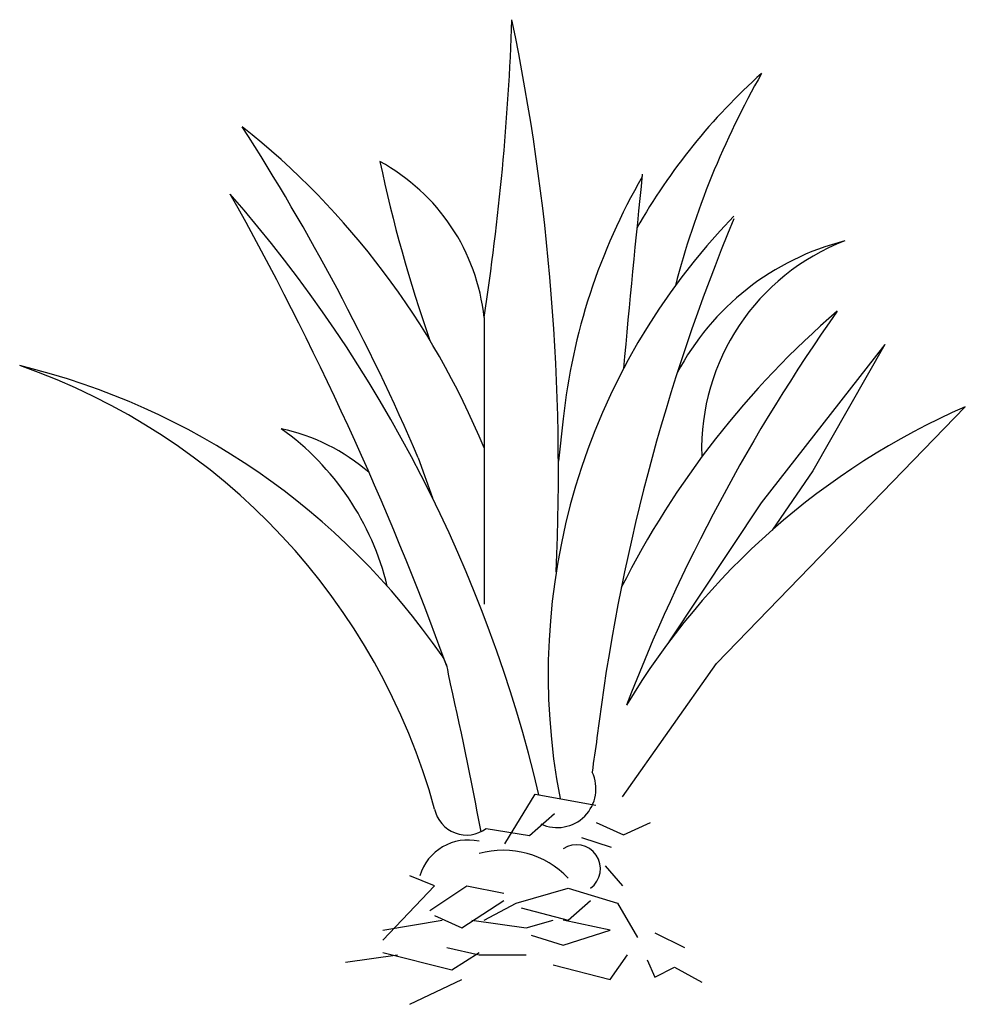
# Model space of a CAD drawing. Extents: x 0.773 to 1.158, y 0.511 to 0.913.
import ezdxf

# ---------------------------------------------------------------- set-up
doc = ezdxf.new("R2010")
doc.units = 0
doc.header["$MEASUREMENT"] = 0
doc.layers.add('DIBUJO', color=5, linetype='CONTINUOUS')

msp = doc.modelspace()

# ---------------------------------------------------------------- linework, layer by layer
at = {"layer": 'DIBUJO'}
for p, q in [((0.9622752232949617, 0.79120850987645), (0.9622752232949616, 0.6743870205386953)), ((1.125556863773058, 0.7802603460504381), (1.075150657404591, 0.7156799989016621)), ((1.125556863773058, 0.7802603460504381), (1.096314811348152, 0.728772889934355)), ((1.057009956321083, 0.6502155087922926), (1.158416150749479, 0.754858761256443)), ((0.9945253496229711, 0.7499229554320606), (0.9925714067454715, 0.7327317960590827)), ((0.9354414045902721, 0.7340572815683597), (0.9412441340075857, 0.7176808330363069)), ((1.096314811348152, 0.728772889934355), (1.079719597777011, 0.7045876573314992)), ((1.075150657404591, 0.7156799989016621), (1.037597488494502, 0.6589513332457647)), ((1.018712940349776, 0.5958296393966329), (1.057009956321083, 0.6502155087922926)), ((0.9706814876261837, 0.5767004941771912), (0.9830657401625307, 0.5969521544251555)), ((0.9830657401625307, 0.5969521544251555), (1.007834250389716, 0.5924517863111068)), ((0.9808140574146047, 0.5800757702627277), (0.990946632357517, 0.5890765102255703)), ((0.9630973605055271, 0.5828712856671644), (0.9808140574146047, 0.5800757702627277)), ((1.007980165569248, 0.5853223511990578), (1.019066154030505, 0.5802866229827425)), ((1.019066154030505, 0.5802866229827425), (1.030152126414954, 0.5853223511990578)), ((1.001933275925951, 0.5792794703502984), (1.014027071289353, 0.5752508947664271)), ((1.011658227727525, 0.5676295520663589), (1.018712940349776, 0.5595723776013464)), ((0.9421188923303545, 0.5595723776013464), (0.932040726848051, 0.5636009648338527)), ((0.9209547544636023, 0.5374151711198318), (0.9421188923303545, 0.5595723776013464)), ((0.9401032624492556, 0.5495009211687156), (0.9552205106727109, 0.5595723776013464)), ((0.9552205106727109, 0.5595723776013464), (0.9703377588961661, 0.5565509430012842)), ((0.9753768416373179, 0.5525223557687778), (0.9965409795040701, 0.5585652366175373)), ((0.9965409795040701, 0.5585652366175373), (1.016697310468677, 0.5525223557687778)), ((0.9532048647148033, 0.5424508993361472), (0.9703377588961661, 0.553529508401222)), ((0.9622752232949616, 0.5454723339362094), (0.9753768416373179, 0.5525223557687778)), ((0.9773924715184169, 0.5505080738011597), (0.9965409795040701, 0.5454723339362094)), ((0.9965409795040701, 0.5454723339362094), (1.00561132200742, 0.553529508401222)), ((1.016697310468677, 0.5525223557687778), (1.024759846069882, 0.5384223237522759)), ((0.9421188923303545, 0.5474866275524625), (0.9532048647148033, 0.5424508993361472)), ((0.9209547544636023, 0.5414437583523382), (0.9451423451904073, 0.5454723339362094)), ((0.9572361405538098, 0.5454723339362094), (0.9794081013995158, 0.5424508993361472)), ((0.9794081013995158, 0.5424508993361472), (0.9904940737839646, 0.5454723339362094)), ((1.013673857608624, 0.5414437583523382), (0.9945253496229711, 0.5454723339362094)), ((0.9814237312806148, 0.539429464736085), (0.9945253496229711, 0.5354008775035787)), ((0.9945253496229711, 0.5354008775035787), (1.013673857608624, 0.5414437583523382)), ((1.031814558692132, 0.540436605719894), (1.043908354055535, 0.5343937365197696)), ((0.9471579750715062, 0.5343937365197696), (0.9602595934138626, 0.5313723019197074)), ((0.905837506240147, 0.5283508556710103), (0.9270016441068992, 0.5313723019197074)), ((0.9209547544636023, 0.5323794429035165), (0.9491736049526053, 0.525329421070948)), ((0.9491736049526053, 0.525329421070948), (0.9602595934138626, 0.5323794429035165)), ((0.9602595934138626, 0.5313723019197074), (0.9794081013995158, 0.5313723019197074)), ((1.013673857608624, 0.5213008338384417), (1.020728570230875, 0.5313723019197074)), ((0.9904940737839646, 0.5273437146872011), (1.013673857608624, 0.5213008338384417)), ((1.02879110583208, 0.5293580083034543), (1.031814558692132, 0.5223079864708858)), ((1.031814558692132, 0.5223079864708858), (1.039877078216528, 0.5263365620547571)), ((1.039877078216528, 0.5263365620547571), (1.050963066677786, 0.5202936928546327)), ((0.932040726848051, 0.511229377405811), (0.9532048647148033, 0.5213008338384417))]:
    msp.add_line(p, q, dxfattribs=at)
for centre, radius, start, end in [((-0.06571349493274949, 0.9485501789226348), 1.039960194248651, 351.2979691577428, 358.0217654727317), ((0.08566271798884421, 0.7281961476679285), 0.9069200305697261, 357.4350321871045, 11.73502865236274), ((1.242021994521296, 0.7043656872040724), 0.25000683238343, 131.8017884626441, 150.4448333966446), ((1.387569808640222, 0.7135161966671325), 0.3589843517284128, 150.4181742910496, 165.3483472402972), ((0.08224705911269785, 0.3671281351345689), 0.9287505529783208, 23.27085462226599, 32.71104515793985), ((0.6604160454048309, 0.613407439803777), 0.3265998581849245, 22.44480873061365, 51.50567400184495), ((1.496274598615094, 0.976433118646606), 0.589128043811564, 191.9162040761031, 199.2786224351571), ((0.8807079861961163, 0.7827215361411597), 0.08200757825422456, 5.940182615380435, 61.4973976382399), ((1.242381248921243, 0.7235555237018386), 0.2492544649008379, 149.8830079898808, 173.9275932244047), ((7.065033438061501, 0.225056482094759), 6.070473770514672, 174.0945485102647, 174.8457009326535), ((0.4277406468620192, 0.4654897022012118), 0.5720893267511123, 13.25650195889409, 41.09880370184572), ((-0.2990765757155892, 0.194035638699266), 1.326683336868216, 20.05738757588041, 29.21420721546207), ((1.256566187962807, 0.6458041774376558), 0.2681706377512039, 135.8757867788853, 190.8976699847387), ((1.812574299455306, 0.52112077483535), 0.810310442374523, 157.4779084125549, 173.0043870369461), ((1.13563292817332, 0.718718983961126), 0.1070037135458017, 104.2347697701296, 152.1744882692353), ((1.142022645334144, 0.7374125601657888), 0.09109659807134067, 111.0373031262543, 181.6334883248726), ((1.344816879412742, 0.5168081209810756), 0.3656016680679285, 130.7476963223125, 153.2940232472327), ((1.716087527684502, 0.3643447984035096), 0.7459278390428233, 144.8504595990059, 158.8711238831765), ((0.6858324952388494, 0.5205762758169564), 0.2657315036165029, 15.3219618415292, 70.85007321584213), ((0.7042174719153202, 0.4872150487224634), 0.2925885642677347, 34.57081967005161, 76.40281881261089), ((1.280499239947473, 0.4770115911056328), 0.3034853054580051, 113.7201754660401, 149.0200282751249), ((0.8145650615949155, 0.6554846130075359), 0.1113908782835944, 13.59982129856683, 54.25689243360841), ((0.8624882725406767, 0.6668735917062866), 0.08085957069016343, 49.12947010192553, 77.75768476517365), ((0.9330364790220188, 0.6448947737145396), 0.0147018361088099, 3.597466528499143, 34.57081967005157), ((-0.5128599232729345, 0.3092685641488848), 1.498842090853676, 10.46890191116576, 12.97577874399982), ((1.518721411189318, 0.5409703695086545), 0.5164782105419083, 171.2194228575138, 172.7809877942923), ((0.992093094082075, 0.5990716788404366), 0.0157843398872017, 245.1306882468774, 25.52118454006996), ((0.9551520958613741, 0.5935688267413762), 0.01332533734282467, 192.0194908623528, 306.6019659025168), ((0.9557244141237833, 0.5576847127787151), 0.02052364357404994, 77.23378814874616, 163.2458759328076), ((0.9701639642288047, 0.5379590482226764), 0.03609181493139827, 43.04389944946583, 105.927543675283), ((0.9999240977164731, 0.5665231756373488), 0.009781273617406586, 305.5518924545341, 123.5007124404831)]:
    msp.add_arc(centre, radius, start, end, dxfattribs=at)

doc.saveas('drawing.dxf')
